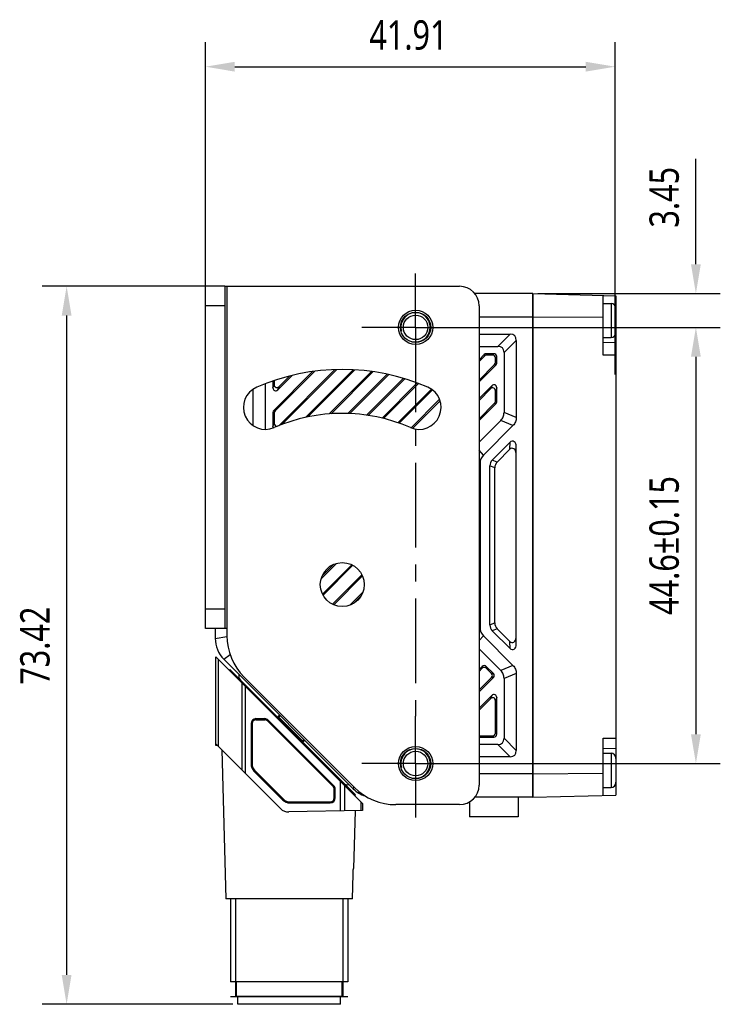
# Model space of a CAD drawing. Header units: millimetres. Extents: x 30 to 363, y 101 to 223.
# Tile 2 of 3: x 173 to 245, y 122 to 223. Entities that reach past the tile are written whole.
import ezdxf

# ---------------------------------------------------------------- set-up
doc = ezdxf.new("R2010")
doc.units = ezdxf.units.MM
doc.header["$LTSCALE"] = 23.1
doc.header["$PDMODE"] = 3
doc.header["$PDSIZE"] = 8
doc.linetypes.add('CENTER', pattern=[0.6, 0.375, -0.075, 0.075, -0.075])
doc.layers.get('0').update_dxf_attribs({"linetype": 'CONTINUOUS'})
doc.layers.get('Defpoints').update_dxf_attribs({"linetype": 'CONTINUOUS'})
for name, color, linetype in [('000-ID2000X_DXF_DIMENSION', 7, 'CONTINUOUS'), ('DE-11-107728DXF_CONTINUOUS_LINE', 7, 'CONTINUOUS'), ('DE-13-002783DXF_CONTINUOUS_LINE', 7, 'CONTINUOUS'), ('DE-13-002784DXF_CONTINUOUS_LINE', 7, 'CONTINUOUS'), ('DE-13-002786DXF_CONTINUOUS_LINE', 7, 'CONTINUOUS'), ('DE-13-002801_DXF_AXIS', 7, 'CONTINUOUS'), ('DE-13-002801DXF_CONTINUOUS_LINE', 7, 'CONTINUOUS'), ('DE-13-002819DXF_CONTINUOUS_LINE', 7, 'CONTINUOUS'), ('DE-19-009143DXF_CONTINUOUS_LINE', 7, 'CONTINUOUS'), ('DE-19-012634DXF_CONTINUOUS_LINE', 7, 'CONTINUOUS'), ('DE-1A-000171DXF_CONTINUOUS_LINE', 7, 'CONTINUOUS'), ('DE-1A-000184DXF_CONTINUOUS_LINE', 7, 'CONTINUOUS'), ('SC-PM2X10B_DXF_CONTINUOUS_LINE', 7, 'CONTINUOUS')]:
    doc.layers.add(name, color=color, linetype=linetype)
doc.styles.get("Standard").update_dxf_attribs({"font": 'Roboto-Regular.ttf', "width": 0.8})
doc.dimstyles.new('DIMSTYLE_1', dxfattribs={"dimtxt": 3, "dimasz": 3, "dimexe": 2.5, "dimexo": 0.5, "dimgap": 0.75, "dimtad": 1, "dimdsep": 46, "dimtxsty": 'STANDARD', "dimblk": '_FILLED', "dimblk1": '_FILLED', "dimblk2": '_FILLED', "dimcen": 0.09, "dimclrt": 3, "dimazin": 2, "dimtp": 0.3, "dimtm": 0.3, "dimtfac": 1, "dimtofl": 0, "dimtmove": 0, "dimatfit": 3, "dimldrblk": '_FILLED', "dimfxl": 1, "dimtolj": 1, "dimarcsym": 0})
doc.dimstyles.new('DIMSTYLE_2', dxfattribs={"dimtxt": 3, "dimasz": 3, "dimexe": 2.5, "dimexo": 0.5, "dimgap": 0.75, "dimtad": 1, "dimdsep": 46, "dimtxsty": 'STANDARD', "dimblk": '_FILLED', "dimblk1": '_FILLED', "dimblk2": '_FILLED', "dimcen": 0.09, "dimclrt": 3, "dimazin": 2, "dimtp": 0.1, "dimtm": 0.1, "dimtfac": 1, "dimtofl": 0, "dimtmove": 0, "dimatfit": 3, "dimldrblk": '_FILLED', "dimfxl": 1, "dimtolj": 1, "dimarcsym": 0})
doc.dimstyles.new('DIMSTYLE_3', dxfattribs={"dimtxt": 3, "dimasz": 3, "dimexe": 2.5, "dimexo": 0.5, "dimgap": 0.75, "dimtad": 1, "dimdsep": 46, "dimtxsty": 'STANDARD', "dimblk": '_FILLED', "dimblk1": '_FILLED', "dimblk2": '_FILLED', "dimcen": 0.09, "dimclrt": 3, "dimazin": 2, "dimtol": 1, "dimtp": 0.15, "dimtm": 0.15, "dimtfac": 1, "dimtofl": 0, "dimtmove": 0, "dimatfit": 3, "dimldrblk": '_FILLED', "dimfxl": 1, "dimtolj": 1, "dimarcsym": 0})

# ---------------------------------------------------------------- blocks, each defined once
blk = doc.blocks.new('_FILLED')
at = {"color": 0, "linetype": 'ByBlock'}
blk.add_solid([(0, 0), (-1, 0.167), (-1, -0.167)], dxfattribs=at)
blk = doc.blocks.new('*D3')
at = {"layer": '000-ID2000X_DXF_DIMENSION', "color": 0, "lineweight": -2}
for p, q in [((242.24, 197.78), (242.24, 208.57)), ((226.06, 194.78), (244.74, 194.78)), ((217.02, 191.33), (244.74, 191.33)), ((242.24, 188.33), (242.24, 185.33))]:
    blk.add_line(p, q, dxfattribs=at)
at = {"layer": 'Defpoints', "color": 0}
for p in [(225.56, 194.78), (242.24, 194.78), (216.52, 191.33)]:
    blk.add_point(p, dxfattribs=at)
at = {"layer": '000-ID2000X_DXF_DIMENSION', "color": 0, "linetype": 'ByBlock', "lineweight": -2, "xscale": 3, "yscale": 3, "zscale": 3}
for p, rotation in [((242.24, 194.78), 270), ((242.24, 191.33), 90)]:
    blk.add_blockref('_FILLED', p, dxfattribs=dict(at, rotation=rotation))
at = {"layer": '000-ID2000X_DXF_DIMENSION', "color": 3, "insert": (237.49, 201.53), "char_height": 3, "attachment_point": 1, "rotation": 90, "line_spacing_factor": 0.9}
blk.add_mtext('\\A1;3.45', dxfattribs=at)
blk = doc.blocks.new('*D4')
at = {"layer": '000-ID2000X_DXF_DIMENSION', "color": 0, "lineweight": -2}
for p, q in [((217.33, 191.33), (244.74, 191.33)), ((242.24, 188.33), (242.24, 149.73)), ((216.66, 146.73), (244.74, 146.73))]:
    blk.add_line(p, q, dxfattribs=at)
at = {"layer": 'Defpoints', "color": 0}
for p in [(216.83, 191.33), (216.16, 146.73), (242.24, 146.73)]:
    blk.add_point(p, dxfattribs=at)
at = {"layer": '000-ID2000X_DXF_DIMENSION', "color": 0, "linetype": 'ByBlock', "lineweight": -2, "xscale": 3, "yscale": 3, "zscale": 3}
for p, rotation in [((242.24, 191.33), 90), ((242.24, 146.73), 270)]:
    blk.add_blockref('_FILLED', p, dxfattribs=dict(at, rotation=rotation))
at = {"layer": '000-ID2000X_DXF_DIMENSION', "color": 3, "insert": (237.49, 169.03), "char_height": 3, "attachment_point": 2, "rotation": 90, "line_spacing_factor": 0.9}
blk.add_mtext('\\A1;44.6%%p0.15', dxfattribs=at)
blk = doc.blocks.new('*D9')
at = {"layer": '000-ID2000X_DXF_DIMENSION', "color": 0, "lineweight": -2}
for p, q in [((193.76, 195.53), (175.36, 195.53)), ((177.86, 192.53), (177.86, 125.11)), ((194.88, 122.11), (175.36, 122.11))]:
    blk.add_line(p, q, dxfattribs=at)
at = {"layer": 'Defpoints', "color": 0}
for p in [(194.26, 195.53), (177.86, 122.11), (195.38, 122.11)]:
    blk.add_point(p, dxfattribs=at)
at = {"layer": '000-ID2000X_DXF_DIMENSION', "color": 0, "linetype": 'ByBlock', "lineweight": -2, "xscale": 3, "yscale": 3, "zscale": 3}
for p, rotation in [((177.86, 195.53), 90), ((177.86, 122.11), 270)]:
    blk.add_blockref('_FILLED', p, dxfattribs=dict(at, rotation=rotation))
at = {"layer": '000-ID2000X_DXF_DIMENSION', "color": 3, "insert": (173.11, 158.78), "char_height": 3, "attachment_point": 2, "rotation": 90, "line_spacing_factor": 0.9}
blk.add_mtext('\\A1;73.42', dxfattribs=at)
blk = doc.blocks.new('*D18')
at = {"layer": '000-ID2000X_DXF_DIMENSION', "color": 0, "lineweight": -2}
for p, q in [((192.06, 194.03), (192.06, 220.48)), ((233.97, 186.52), (233.97, 220.48)), ((195.06, 217.98), (230.97, 217.98))]:
    blk.add_line(p, q, dxfattribs=at)
at = {"layer": 'Defpoints', "color": 0}
for p in [(233.97, 217.98), (192.06, 193.53), (233.97, 186.02)]:
    blk.add_point(p, dxfattribs=at)
at = {"layer": '000-ID2000X_DXF_DIMENSION', "color": 0, "linetype": 'ByBlock', "lineweight": -2, "xscale": 3, "yscale": 3, "zscale": 3, "rotation": 180}
blk.add_blockref('_FILLED', (192.06, 217.98), dxfattribs=at)
at = {"layer": '000-ID2000X_DXF_DIMENSION', "color": 0, "linetype": 'ByBlock', "lineweight": -2, "xscale": 3, "yscale": 3, "zscale": 3}
blk.add_blockref('_FILLED', (233.97, 217.98), dxfattribs=at)
at = {"layer": '000-ID2000X_DXF_DIMENSION', "color": 3, "insert": (212.83, 222.73), "char_height": 3, "attachment_point": 2, "line_spacing_factor": 0.9}
blk.add_mtext('\\A1;41.91', dxfattribs=at)

msp = doc.modelspace()

# ---------------------------------------------------------------- linework, layer by layer
at = {"layer": 'DE-11-107728DXF_CONTINUOUS_LINE', "color": 7}
for p, q in [((192.061, 160.528), (192.061, 195.528)), ((194.061, 195.528), (192.061, 195.528)), ((194.061, 160.528), (192.061, 160.528))]:
    msp.add_line(p, q, dxfattribs=at)
at = {"layer": 'DE-11-107728DXF_CONTINUOUS_LINE', "color": 3}
for p, q in [((194.061, 195.528), (194.061, 160.528)), ((194.061, 195.528), (218.061, 195.528)), ((220.061, 193.528), (220.061, 144.528)), ((194.261, 160.528), (194.061, 160.528)), ((194.261, 160.528), (194.261, 159.814)), ((196.019, 155.571), (207.304, 144.286)), ((218.061, 142.528), (211.547, 142.528))]:
    msp.add_line(p, q, dxfattribs=at)
at = {"layer": 'DE-11-107728DXF_CONTINUOUS_LINE', "color": 4}
for p, q in [((194.261, 195.528), (194.261, 160.528)), ((194.061, 193.528), (192.061, 193.528)), ((194.061, 162.528), (192.061, 162.528))]:
    msp.add_line(p, q, dxfattribs=at)
at = {"layer": 'DE-11-107728DXF_CONTINUOUS_LINE', "color": 3}
for centre, radius in [((213.561, 191.328), 1.75), ((206.061, 165.028), 2.25), ((213.561, 146.728), 1.75)]:
    msp.add_circle(centre, radius, dxfattribs=at)
for centre, radius, start, end in [((218.061, 193.528), 2, 0, 90), ((206.061, 165.028), 22, 66.54157, 113.45843), ((198.199, 183.146), 2.25, 113.45843, 293.45843), ((213.924, 183.146), 2.25, 246.54157, 66.54157), ((206.061, 165.028), 17.5, 66.54157, 113.45843), ((200.261, 159.814), 6, 180, 225), ((211.547, 148.528), 6, 225, 270), ((218.061, 144.528), 2, 270, 360)]:
    msp.add_arc(centre, radius, start, end, dxfattribs=at)
at = {"layer": 'DE-13-002783DXF_CONTINUOUS_LINE', "color": 4}
msp.add_line((194.633, 122.911), (206.633, 122.911), dxfattribs=at)
at = {"layer": 'DE-13-002784DXF_CONTINUOUS_LINE', "color": 7}
for p, q in [((193.133, 148.731), (193.133, 157.641)), ((193.133, 157.641), (208.133, 142.641)), ((197.233, 151.32), (198.125, 151.32)), ((197.233, 151.311), (198.125, 151.311)), ((205.187, 144.456), (198.478, 151.164)), ((205.193, 144.462), (198.485, 151.171)), ((196.724, 150.811), (196.724, 146.677)), ((196.733, 150.811), (196.733, 146.677)), ((193.133, 148.731), (199.734, 142.131)), ((193.735, 148.13), (194.133, 132.911)), ((197.02, 145.963), (199.986, 142.997)), ((197.026, 145.97), (199.992, 143.004)), ((205.333, 143.211), (205.333, 144.102)), ((205.343, 143.211), (205.343, 144.102)), ((200.699, 142.711), (204.833, 142.711)), ((200.699, 142.702), (204.833, 142.702)), ((208.133, 142.641), (208.133, 141.911)), ((208.133, 141.911), (200.603, 141.779)), ((207.369, 141.897), (207.215, 136.011)), ((207.206, 136.002), (207.215, 136.011)), ((207.209, 136.01), (207.209, 136.011)), ((207.209, 136.011), (207.215, 136.011)), ((207.09, 132.911), (207.163, 135.419)), ((207.09, 132.911), (194.133, 132.911)), ((194.633, 132.911), (194.633, 124.411)), ((206.633, 132.911), (206.633, 124.411)), ((206.633, 124.411), (194.633, 124.411)), ((195.233, 122.911), (195.233, 124.411)), ((206.033, 122.911), (206.033, 124.411)), ((206.133, 122.911), (195.133, 122.911))]:
    msp.add_line(p, q, dxfattribs=at)
at = {"layer": 'DE-13-002784DXF_CONTINUOUS_LINE', "color": 4}
for p, q in [((193.385, 148.48), (193.385, 157.389)), ((195.777, 154.997), (195.777, 146.088)), ((196.126, 154.648), (196.126, 145.739)), ((197.233, 151.32), (197.233, 151.311)), ((198.125, 151.311), (198.125, 151.32)), ((198.478, 151.164), (198.485, 151.171)), ((196.724, 150.811), (196.733, 150.811)), ((196.724, 146.677), (196.733, 146.677)), ((197.02, 145.963), (197.026, 145.97)), ((205.193, 144.462), (205.187, 144.456)), ((205.343, 144.102), (205.333, 144.102)), ((205.885, 141.871), (205.885, 144.889)), ((206.309, 141.879), (206.309, 144.465)), ((199.986, 142.997), (199.992, 143.004)), ((205.343, 143.211), (205.333, 143.211)), ((200.699, 142.702), (200.699, 142.711)), ((204.833, 142.702), (204.833, 142.711)), ((207.958, 142.816), (207.958, 141.908)), ((195.133, 132.911), (195.133, 122.911)), ((206.133, 132.911), (206.133, 122.911))]:
    msp.add_line(p, q, dxfattribs=at)
at = {"layer": 'DE-13-002784DXF_CONTINUOUS_LINE', "color": 7}
for centre, radius, start, end in [((197.233, 150.811), 0.509, 90, 180), ((197.233, 150.811), 0.5, 90, 180), ((198.125, 150.811), 0.509, 45, 90), ((198.125, 150.811), 0.5, 45, 90), ((197.733, 146.677), 1.009, 180, 225), ((197.733, 146.677), 1, 180, 225), ((204.833, 144.102), 0.5, 0, 45), ((204.833, 144.102), 0.509, 0, 45), ((200.699, 143.711), 1.009, 225, 270), ((200.699, 143.711), 1, 225, 270), ((204.833, 143.211), 0.509, 270, 360), ((204.833, 143.211), 0.5, 270, 360), ((200.583, 142.979), 1.2, 225, 271)]:
    msp.add_arc(centre, radius, start, end, dxfattribs=at)
msp.add_open_spline([(207.163, 135.419), (207.164, 135.451), (207.167, 135.516), (207.171, 135.611), (207.176, 135.689), (207.18, 135.749), (207.183, 135.792), (207.186, 135.833), (207.19, 135.871), (207.193, 135.907), (207.197, 135.939), (207.2, 135.962), (207.202, 135.979), (207.203, 135.989), (207.205, 135.997), (207.206, 136.003), (207.207, 136.008), (207.208, 136.01), (207.209, 136.01)], degree=3, knots=[0, 0, 0, 0, 0.1643064, 0.325835, 0.4821334, 0.5573935, 0.6300841, 0.6995927, 0.7651392, 0.8257218, 0.8800769, 0.9266114, 0.9463569, 0.9634141, 0.9775186, 0.9884285, 0.9959453, 1, 1, 1, 1], dxfattribs=at)
at = {"layer": 'DE-13-002786DXF_CONTINUOUS_LINE', "color": 7}
for p, q in [((194.564, 156.351), (194.494, 156.281)), ((194.564, 156.351), (207.398, 143.517)), ((199.664, 151.676), (199.519, 151.536)), ((202.197, 149.142), (202.057, 148.997)), ((207.326, 143.449), (207.398, 143.517))]:
    msp.add_line(p, q, dxfattribs=at)
at = {"layer": 'DE-13-002786DXF_CONTINUOUS_LINE', "color": 4}
for p, q in [((194.7, 156.215), (194.629, 156.145)), ((196.267, 154.507), (196.342, 154.574)), ((196.379, 154.395), (196.454, 154.462)), ((199.519, 151.536), (202.057, 148.997)), ((199.717, 151.622), (199.574, 151.48)), ((202.14, 149.2), (201.998, 149.057)), ((205.683, 145.091), (205.754, 145.162)), ((205.826, 144.949), (205.897, 145.019)), ((207.221, 143.553), (207.294, 143.622))]:
    msp.add_line(p, q, dxfattribs=at)
at = {"layer": 'DE-13-002786DXF_CONTINUOUS_LINE', "color": 7}
for centre, start, end in [((199.449, 151.608), 225, 314), ((202.129, 148.928), 136, 225)]:
    msp.add_arc(centre, 0.1, start, end, dxfattribs=at)
at = {"layer": 'DE-13-002786DXF_CONTINUOUS_LINE', "color": 4}
for points, knots in [([(199.491, 151.425), (199.492, 151.424), (199.494, 151.423), (199.498, 151.424), (199.503, 151.425), (199.511, 151.429), (199.522, 151.436), (199.534, 151.444), (199.552, 151.459), (199.565, 151.471), (199.574, 151.48)], [0, 0, 0, 0, 0.0416768, 0.0707699, 0.1068075, 0.2005943, 0.3222616, 0.4683503, 0.6339692, 1, 1, 1, 1]), ([(201.939, 148.977), (201.938, 148.978), (201.938, 148.98), (201.939, 148.983), (201.941, 148.988), (201.945, 148.995), (201.955, 149.01), (201.973, 149.031), (201.989, 149.048), (201.998, 149.057)], [0, 0, 0, 0, 0.0332012, 0.0599097, 0.0944723, 0.1872632, 0.3097334, 0.6264431, 1, 1, 1, 1])]:
    msp.add_open_spline(points, degree=3, knots=knots, dxfattribs=at)
at = {"layer": 'DE-13-002801_DXF_AXIS', "color": 1, "linetype": 'CENTER'}
for p, q in [((213.561, 191.328), (213.561, 196.828)), ((213.561, 191.328), (208.061, 191.328)), ((213.561, 191.328), (213.561, 151.575)), ((213.561, 191.328), (219.061, 191.328)), ((213.561, 146.728), (213.561, 151.575)), ((213.561, 146.728), (208.061, 146.728)), ((213.561, 146.728), (213.561, 141.228)), ((213.561, 146.728), (219.061, 146.728))]:
    msp.add_line(p, q, dxfattribs=at)
at = {"layer": 'DE-13-002801DXF_CONTINUOUS_LINE', "color": 7}
for p, q in [((225.561, 194.778), (219.622, 194.778)), ((225.561, 194.778), (225.561, 143.278)), ((225.561, 192.378), (220.061, 192.378)), ((220.061, 190.628), (223.23, 190.628)), ((220.061, 189.378), (221.98, 189.378)), ((223.861, 189.997), (223.861, 182.105)), ((220.59, 188.544), (220.061, 188.015)), ((220.646, 188.41), (220.061, 187.825)), ((221.572, 188.628), (220.795, 188.628)), ((221.438, 188.494), (220.851, 188.494)), ((221.861, 187.672), (221.861, 188.339)), ((222.611, 188.747), (222.611, 182.623)), ((220.061, 185.941), (221.643, 187.523)), ((220.061, 185.752), (221.777, 187.467)), ((221.727, 187.727), (221.727, 188.205)), ((203.025, 186.818), (199.046, 182.839)), ((203.243, 186.846), (199.18, 182.783)), ((199.456, 184.946), (200.932, 186.422)), ((199.59, 181.309), (205.296, 187.015)), ((199.59, 185.269), (200.68, 186.359)), ((199.864, 181.393), (205.491, 187.02)), ((207.168, 187), (202.282, 182.115)), ((207.347, 186.99), (202.523, 182.166)), ((204.717, 182.476), (209.063, 186.823)), ((204.921, 182.491), (209.229, 186.798)), ((210.667, 186.54), (206.645, 182.518)), ((210.823, 186.506), (206.828, 182.511)), ((198.211, 180.896), (198.211, 185.579)), ((198.961, 185.851), (198.961, 185.15)), ((199.095, 185.896), (199.095, 185.474)), ((208.55, 182.35), (212.32, 186.119)), ((208.716, 182.326), (212.465, 186.075)), ((213.734, 185.647), (210.134, 182.047)), ((213.871, 185.595), (210.287, 182.01)), ((221.367, 185.36), (220.061, 184.055)), ((196.961, 181.267), (196.961, 185.025)), ((211.741, 181.581), (215.176, 185.015)), ((211.882, 181.532), (215.286, 184.936)), ((221.233, 185.037), (220.061, 183.865)), ((221.727, 183.768), (221.727, 184.832)), ((221.861, 183.712), (221.861, 185.155)), ((216.017, 183.97), (213.099, 181.053)), ((216.067, 183.831), (213.239, 181.003)), ((220.061, 181.982), (221.643, 183.563)), ((220.061, 181.792), (221.777, 183.507)), ((198.961, 182.634), (198.961, 181.191)), ((199.095, 182.578), (199.095, 181.514)), ((222.274, 181.809), (220.061, 179.596)), ((223.524, 181.291), (220.507, 178.274)), ((221.41, 177.763), (223.225, 179.578)), ((221.91, 177.555), (223.211, 178.857)), ((223.847, 159.625), (223.847, 178.432)), ((223.861, 158.903), (223.861, 179.153)), ((220.161, 177.44), (220.161, 160.617)), ((221.161, 160.894), (221.161, 177.163)), ((221.661, 161.101), (221.661, 176.956)), ((203.891, 165.622), (205.468, 167.198)), ((203.993, 165.913), (205.177, 167.097)), ((207.027, 167.061), (204.029, 164.063)), ((207.152, 166.996), (204.094, 163.938)), ((205.056, 163.016), (208.074, 166.034)), ((205.185, 162.956), (208.134, 165.905)), ((208.17, 164.244), (206.846, 162.92)), ((207.997, 163.881), (207.209, 163.093)), ((193.061, 160.528), (193.061, 159.521)), ((223.225, 158.479), (221.41, 160.294)), ((223.211, 159.2), (221.91, 160.501)), ((220.507, 159.783), (223.524, 156.766)), ((220.061, 158.461), (222.274, 156.248)), ((207.183, 144.157), (193.94, 157.4)), ((220.388, 156.663), (220.061, 156.336)), ((220.388, 156.474), (220.061, 156.147)), ((221.52, 155.942), (220.798, 156.663)), ((221.33, 155.942), (220.798, 156.474)), ((220.061, 154.263), (221.33, 155.532)), ((220.061, 154.074), (221.52, 155.532)), ((222.611, 155.434), (222.611, 149.31)), ((223.861, 155.951), (223.861, 148.06)), ((221.367, 153.682), (220.061, 152.376)), ((221.233, 153.358), (220.061, 152.187)), ((221.727, 149.852), (221.727, 153.153)), ((221.861, 149.718), (221.861, 153.477)), ((220.061, 149.562), (221.438, 149.562)), ((220.061, 149.428), (221.572, 149.428)), ((221.98, 148.678), (220.061, 148.678)), ((223.23, 147.428), (220.061, 147.428)), ((225.561, 145.678), (220.061, 145.678)), ((225.561, 143.278), (219.622, 143.278)), ((224.061, 143.278), (224.061, 141.278)), ((219.061, 142.796), (219.061, 141.278)), ((224.061, 141.278), (219.061, 141.278))]:
    msp.add_line(p, q, dxfattribs=at)
at = {"layer": 'DE-13-002801DXF_CONTINUOUS_LINE', "color": 4}
for p, q in [((221.98, 189.378), (223.23, 190.628)), ((222.611, 188.747), (223.861, 189.997)), ((220.59, 188.544), (220.646, 188.41)), ((220.795, 188.628), (220.851, 188.494)), ((221.572, 188.628), (221.438, 188.494)), ((221.861, 188.339), (221.727, 188.205)), ((221.777, 187.467), (221.643, 187.523)), ((221.861, 187.672), (221.727, 187.727)), ((198.961, 185.15), (199.095, 185.474)), ((199.456, 184.946), (199.59, 185.269)), ((221.367, 185.36), (221.233, 185.037)), ((221.861, 185.155), (221.727, 184.832)), ((221.777, 183.507), (221.643, 183.563)), ((221.861, 183.712), (221.727, 183.768)), ((198.961, 182.634), (199.095, 182.578)), ((199.046, 182.839), (199.18, 182.783)), ((223.861, 182.105), (222.611, 182.623)), ((198.961, 181.191), (199.095, 181.514)), ((199.579, 181.283), (199.59, 181.309)), ((223.524, 181.291), (222.274, 181.809)), ((223.211, 178.857), (223.225, 179.578)), ((220.507, 178.274), (220.061, 178.757)), ((223.847, 178.432), (223.861, 179.153)), ((220.161, 177.44), (220.061, 177.436)), ((221.91, 177.555), (221.41, 177.763)), ((221.661, 176.956), (221.161, 177.163)), ((221.661, 161.101), (221.161, 160.894)), ((220.161, 160.617), (220.061, 160.621)), ((221.91, 160.501), (221.41, 160.294)), ((193.061, 159.521), (194.263, 159.703)), ((220.507, 159.783), (220.061, 159.3)), ((223.225, 158.479), (223.211, 159.2)), ((223.861, 158.903), (223.847, 159.625)), ((193.94, 157.4), (194.584, 157.874)), ((220.388, 156.663), (220.388, 156.474)), ((220.798, 156.663), (220.798, 156.474)), ((223.524, 156.766), (222.274, 156.248)), ((221.52, 155.942), (221.33, 155.942)), ((221.52, 155.532), (221.33, 155.532)), ((223.861, 155.951), (222.611, 155.434)), ((221.367, 153.682), (221.233, 153.358)), ((221.861, 153.477), (221.727, 153.153)), ((221.572, 149.428), (221.438, 149.562)), ((221.861, 149.718), (221.727, 149.852)), ((222.611, 149.31), (223.861, 148.06)), ((221.98, 148.678), (223.23, 147.428)), ((207.183, 144.157), (207.287, 144.298))]:
    msp.add_line(p, q, dxfattribs=at)
at = {"layer": 'DE-13-002801DXF_CONTINUOUS_LINE', "color": 7}
for centre, radius in [((213.561, 191.328), 1.55), ((213.561, 191.328), 1.25), ((213.561, 146.728), 1.55), ((213.561, 146.728), 1.25)]:
    msp.add_circle(centre, radius, dxfattribs=at)
at = {"layer": 'DE-13-002801DXF_CONTINUOUS_LINE', "color": 4}
for centre in [(213.561, 191.328), (213.561, 146.728)]:
    msp.add_arc(centre, 1.5, 255, 195, dxfattribs=at)
at = {"layer": 'DE-13-002801DXF_CONTINUOUS_LINE', "color": 7}
for centre, start, end in [((196.061, 159.521), 180, 225), ((209.304, 146.278), 225, 252.4987)]:
    msp.add_arc(centre, 3, start, end, dxfattribs=at)
for centre, major_axis, ratio, start_param, end_param in [((219.284, 186.051), (4.417, 4.417), 0.2721655, -0.2657291, 0.2657291), ((218.034, 184.801), (4.417, 4.417), 0.2721655, -0.2657291, 0.2657291), ((220.804, 188.318), (-0.12, 0.289), 0.9604224, -0.3786257, 0.3786257), ((220.859, 188.184), (-0.12, 0.289), 0.9604224, -0.3786257, 0.3786257), ((221.417, 188.184), (0.227, 0.227), 0.9351131, -0.7518794, 0.7518794), ((221.551, 188.318), (0.227, 0.227), 0.9351131, -0.7518794, 0.7518794), ((221.417, 187.736), (0.289, -0.12), 0.9604224, -0.3786257, 0.3786257), ((221.551, 187.681), (0.289, -0.12), 0.9604224, -0.3786257, 0.3786257), ((199.406, 185.524), (-0.14, -0.338), 0.8191607, -1.1026341, 1.1026341), ((221.551, 185.105), (0.14, 0.338), 0.8191607, -1.1026341, 1.1026341), ((199.272, 185.201), (0.14, 0.338), 0.8191607, -4.2442268, -2.0389585), ((221.417, 184.782), (0.14, 0.338), 0.8191607, -1.1026341, 1.1026341), ((221.417, 183.776), (0.289, -0.12), 0.9604224, -0.3786257, 0.3786257), ((221.551, 183.721), (0.289, -0.12), 0.9604224, -0.3786257, 0.3786257), ((199.272, 182.625), (0.289, -0.12), 0.9604224, 2.762967, 3.5202183), ((199.406, 182.57), (-0.289, 0.12), 0.9604224, -0.3786257, 0.3786257), ((199.406, 181.564), (-0.14, -0.338), 0.8191607, -1.1026341, 0.4423682), ((199.406, 181.564), (-0.14, -0.338), 0.8191607, 0.9010117, 1.1026341), ((199.272, 181.241), (0.14, 0.338), 0.8191607, -4.2442268, -3.7765379), ((223.461, 179.147), (0.01, 0.538), 0.7427371, -1.5447288, 0.6574785), ((221.351, 177.436), (-1.1, 0.456), 0.9952439, -0.3910164, 0.3910164), ((223.447, 178.426), (0.01, 0.538), 0.7427371, -1.5447288, 0.6574785), ((222.341, 177.026), (1.115, -0.462), 0.828274, 2.8110938, 3.4720915), ((222.841, 176.819), (-1.115, 0.462), 0.828274, -0.3304988, 0.3304988), ((222.841, 161.238), (-1.115, -0.462), 0.828274, -0.3304988, 0.3304988), ((221.351, 160.621), (-1.1, -0.456), 0.9952439, -0.3910164, 0.3910164), ((222.341, 161.031), (1.115, 0.462), 0.828274, 2.8110938, 3.4720915), ((223.447, 159.631), (-0.01, 0.538), 0.7427371, 2.4841142, 4.6863214), ((223.461, 158.91), (-0.01, 0.538), 0.7427371, -3.7990712, -1.5968639), ((220.593, 156.429), (0, 0.321), 0.9351131, -0.7518794, 0.7518794), ((220.593, 156.239), (0, 0.321), 0.9351131, -0.7518794, 0.7518794), ((221.096, 155.737), (0.321, 0), 0.9351131, -0.7518794, 0.7518794), ((221.285, 155.737), (0.321, 0), 0.9351131, -0.7518794, 0.7518794), ((221.417, 153.103), (0.14, 0.338), 0.8191607, -1.1026341, 1.1026341), ((221.551, 153.427), (0.14, 0.338), 0.8191607, -1.1026341, 1.1026341), ((221.417, 149.873), (0.227, -0.227), 0.9351131, -0.7518794, 0.7518794), ((221.551, 149.739), (0.227, -0.227), 0.9351131, -0.7518794, 0.7518794), ((218.034, 153.256), (4.417, -4.417), 0.2721655, -0.2657291, 0.2657291), ((219.284, 152.006), (4.417, -4.417), 0.2721655, -0.2657291, 0.2657291)]:
    msp.add_ellipse(centre, major_axis=major_axis, ratio=ratio, start_param=start_param, end_param=end_param, dxfattribs=at)
for points, knots in [([(222.274, 181.809), (222.327, 181.862), (222.425, 181.978), (222.534, 182.178), (222.598, 182.397), (222.611, 182.548), (222.611, 182.623)], [0, 0, 0, 0, 0.24991, 0.4999709, 0.7500481, 1, 1, 1, 1]), ([(223.861, 182.105), (223.861, 182.03), (223.848, 181.879), (223.784, 181.66), (223.675, 181.46), (223.577, 181.344), (223.524, 181.291)], [0, 0, 0, 0, 0.2499142, 0.4999762, 0.7500515, 1, 1, 1, 1]), ([(222.611, 155.434), (222.611, 155.509), (222.598, 155.66), (222.534, 155.879), (222.425, 156.079), (222.327, 156.195), (222.274, 156.248)], [0, 0, 0, 0, 0.24991, 0.4999709, 0.7500481, 1, 1, 1, 1]), ([(223.524, 156.766), (223.577, 156.712), (223.675, 156.596), (223.784, 156.396), (223.848, 156.178), (223.861, 156.027), (223.861, 155.951)], [0, 0, 0, 0, 0.2499142, 0.4999762, 0.7500515, 1, 1, 1, 1])]:
    msp.add_open_spline(points, degree=3, knots=knots, dxfattribs=at)
at = {"layer": 'DE-13-002819DXF_CONTINUOUS_LINE', "color": 7}
for p, q in [((225.561, 143.278), (225.561, 194.778)), ((225.561, 194.778), (234.061, 194.556)), ((232.761, 188.478), (232.761, 194.59)), ((234.061, 194.556), (234.061, 193.278)), ((232.761, 192.324), (225.561, 192.378)), ((234.061, 190.779), (234.061, 147.278)), ((234.061, 189.756), (232.761, 189.79)), ((232.761, 143.467), (232.761, 149.328)), ((232.761, 148.267), (234.061, 148.301)), ((225.561, 145.678), (232.761, 145.732)), ((234.061, 144.779), (234.061, 143.501)), ((225.561, 143.278), (234.061, 143.501))]:
    msp.add_line(p, q, dxfattribs=at)
at = {"layer": 'DE-13-002819DXF_CONTINUOUS_LINE', "color": 4}
for p, q in [((233.994, 193.528), (234.061, 193.528)), ((234.061, 188.478), (232.761, 188.478)), ((232.761, 149.328), (234.061, 149.328)), ((233.994, 144.528), (234.061, 144.528))]:
    msp.add_line(p, q, dxfattribs=at)
at = {"layer": 'DE-19-009143DXF_CONTINUOUS_LINE', "color": 7}
for centre, start, end in [((196.071, 155.693), 165, 225), ((206.607, 145.157), 225, 285)]:
    msp.add_arc(centre, 0.6, start, end, dxfattribs=at)
at = {"layer": 'DE-19-012634DXF_CONTINUOUS_LINE', "color": 7}
for p, q in [((195.383, 122.111), (195.383, 122.911)), ((205.883, 122.111), (205.883, 122.911)), ((205.883, 122.111), (195.383, 122.111))]:
    msp.add_line(p, q, dxfattribs=at)
at = {"layer": 'DE-1A-000171DXF_CONTINUOUS_LINE', "color": 7}
for p, q in [((197.233, 151.211), (198.125, 151.211)), ((205.116, 144.385), (198.408, 151.094)), ((196.833, 150.811), (196.833, 146.677)), ((197.097, 146.04), (200.063, 143.074)), ((205.233, 143.211), (205.233, 144.102)), ((200.699, 142.811), (204.833, 142.811))]:
    msp.add_line(p, q, dxfattribs=at)
for centre, radius, start, end in [((197.233, 150.811), 0.4, 90, 180), ((198.125, 150.811), 0.4, 45, 90), ((197.733, 146.677), 0.9, 180, 225), ((204.833, 144.102), 0.4, 0, 45), ((200.699, 143.711), 0.9, 225, 270), ((204.833, 143.211), 0.4, 270, 360)]:
    msp.add_arc(centre, radius, start, end, dxfattribs=at)
at = {"layer": 'DE-1A-000184DXF_CONTINUOUS_LINE', "color": 7}
for p, q in [((193.133, 148.558), (193.133, 148.731)), ((193.307, 148.558), (193.133, 148.558))]:
    msp.add_line(p, q, dxfattribs=at)
at = {"layer": 'SC-PM2X10B_DXF_CONTINUOUS_LINE', "color": 7}
for p, q in [((232.761, 193.778), (233.561, 193.778)), ((234.06, 193.278), (234.061, 193.278)), ((234.06, 192.328), (234.061, 192.328)), ((234.061, 193.242), (234.061, 192.328)), ((234.061, 191.728), (234.06, 191.728)), ((234.061, 191.728), (234.061, 190.815)), ((232.761, 190.278), (233.561, 190.278)), ((234.061, 190.778), (234.06, 190.779)), ((232.761, 147.778), (233.561, 147.778)), ((234.06, 147.278), (234.061, 147.278)), ((234.061, 147.242), (234.061, 146.328)), ((234.06, 146.328), (234.061, 146.328)), ((234.061, 145.728), (234.06, 145.728)), ((234.061, 145.728), (234.061, 144.815)), ((232.761, 144.278), (233.561, 144.278)), ((234.061, 144.778), (234.06, 144.779))]:
    msp.add_line(p, q, dxfattribs=at)
at = {"layer": 'SC-PM2X10B_DXF_CONTINUOUS_LINE', "color": 4}
for p, q in [((233.561, 193.778), (233.561, 190.278)), ((233.561, 147.778), (233.561, 144.278))]:
    msp.add_line(p, q, dxfattribs=at)
at = {"layer": 'SC-PM2X10B_DXF_CONTINUOUS_LINE', "color": 7}
for centre, radius, start, end in [((233.561, 193.278), 0.5, 0, 90), ((233.532, 193.242), 0.529, 359.99885, 3.93269), ((233.561, 190.778), 0.5, 270, 360), ((233.532, 190.815), 0.529, 356.06731, 0.00115), ((233.561, 147.278), 0.5, 0, 90), ((233.532, 147.242), 0.529, 359.99885, 3.93269), ((233.561, 144.778), 0.5, 270, 360), ((233.532, 144.815), 0.529, 356.06731, 0.00115)]:
    msp.add_arc(centre, radius, start, end, dxfattribs=at)
for points in [[(234.06, 192.328), (234.062, 192.228), (234.061, 192.028), (234.062, 191.828), (234.06, 191.728)], [(234.06, 146.328), (234.062, 146.228), (234.061, 146.028), (234.062, 145.828), (234.06, 145.728)]]:
    msp.add_open_spline(points, degree=3, dxfattribs=at)

# ---------------------------------------------------------------- dimensions: what is measured, and where the dimension line sits
at = {"layer": '000-ID2000X_DXF_DIMENSION', "color": 4}
dim = msp.add_linear_dim(base=(233.971, 217.983), p1=(192.061, 193.528), p2=(233.971, 186.018), dimstyle='DIMSTYLE_1', dxfattribs=at)
dim.commit()
dim.dimension.update_dxf_attribs({"geometry": '*D18', "text_midpoint": (212.829, 217.983), "dimtype": 160})
for base, p1, p2, angle, dimstyle, picture, middle in [((242.239, 194.778), (216.523, 191.328), (225.561, 194.778), 90, 'DIMSTYLE_2', '*D3', (242.239, 204.672)), ((177.859, 122.111), (194.261, 195.528), (195.383, 122.111), 270, 'DIMSTYLE_1', '*D9', (177.859, 158.779)), ((242.239, 146.728), (216.832, 191.328), (216.155, 146.728), 270, 'DIMSTYLE_3', '*D4', (242.239, 169.028))]:
    dim = msp.add_linear_dim(base=base, p1=p1, p2=p2, angle=angle, dimstyle=dimstyle, dxfattribs=at)
    dim.commit()
    dim.dimension.update_dxf_attribs({"geometry": picture, "text_midpoint": middle, "dimtype": 160})

doc.saveas('drawing.dxf')
